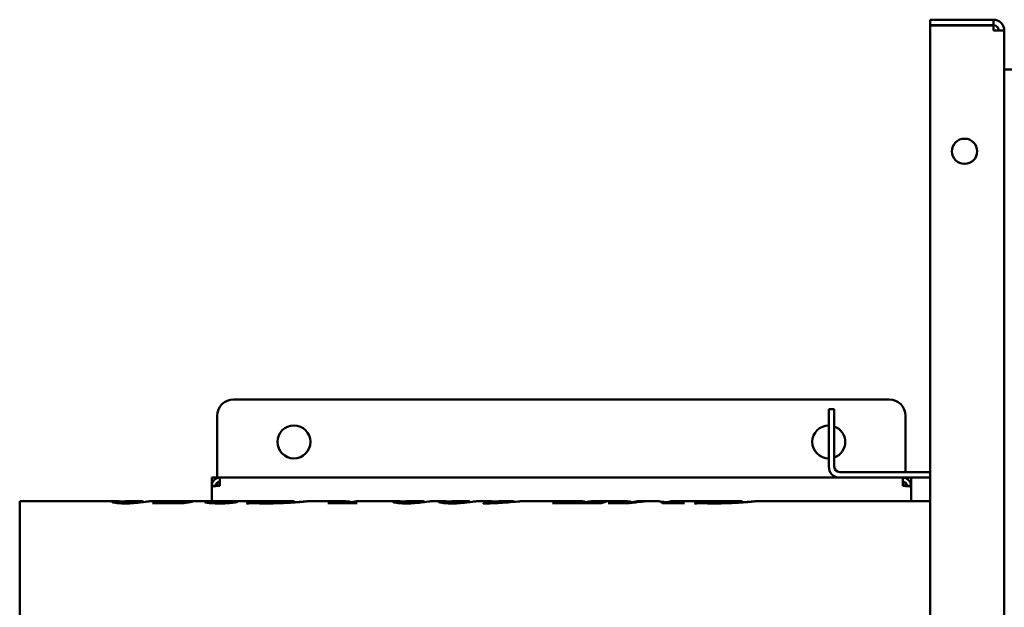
# Model space of a CAD drawing. Header units: millimetres. Extents: x 966 to 1659, y 676 to 1180.
# Tile 2 of 3: x 966 to 1325, y 966 to 1180. Entities that reach past the tile are written whole.
import ezdxf

# ---------------------------------------------------------------- set-up
doc = ezdxf.new("R2010")
doc.units = ezdxf.units.MM
doc.header["$LTSCALE"] = 6.25
doc.layers.add('Widoczne (ISO)', color=7, linetype='Continuous', lineweight=50)

msp = doc.modelspace()

# ---------------------------------------------------------------- linework, layer by layer
at = {"layer": 'Widoczne (ISO)'}
for p, q in [((1321.25, 1180.13), (1298.25, 1180.13)), ((1298.25, 1178.13), (1298.25, 1180.13)), ((1298.25, 1178.13), (1321.25, 1178.13)), ((1321.25, 1178.03), (1298.25, 1178.03)), ((1298.25, 678.23), (1298.25, 1178.03)), ((1321.25, 1178.13), (1321.25, 1180.13)), ((1321.25, 1176.13), (1321.25, 1178.03)), ((1321.25, 1176.13), (1325.25, 1176.13)), ((1325.25, 1176.13), (1325.25, 680.13)), ((1605.25, 1161.93), (1325.25, 1161.93)), ((1283.25, 1041.63), (1044.25, 1041.63)), ((1261.25, 1038.13), (1261.25, 1017.13)), ((1261.25, 1038.13), (1263.25, 1038.13)), ((1263.25, 1038.13), (1263.25, 1017.13)), ((1038.25, 1035.63), (1038.25, 1014.63)), ((1289.25, 1015.13), (1289.25, 1035.63)), ((1036.25, 1013.13), (1038.25, 1013.13)), ((1036.25, 1010.13), (1036.25, 1013.13)), ((1038.25, 1014.63), (1038.25, 1013.13)), ((1038.25, 1013.13), (1039.25, 1013.13)), ((1038.25, 1012.95), (1038.25, 1013.13)), ((1039.25, 1013.13), (1265.25, 1013.13)), ((1039.25, 1010.13), (1039.25, 1013.13)), ((1298.25, 1015.13), (1265.25, 1015.13)), ((1298.25, 1013.13), (1265.25, 1013.13)), ((1288.25, 1013.13), (1288.25, 1010.13)), ((1289.25, 1013.13), (1289.25, 1012.95)), ((1291.25, 1013.13), (1291.25, 1010.13)), ((1036.25, 1010.13), (1036.25, 1009.77)), ((1036.25, 1010.13), (1037.75, 1010.13)), ((1036.25, 1004.52), (1036.25, 1009.77)), ((1037.75, 1010.01), (1037.75, 1010.13)), ((1038.25, 1010.05), (1038.25, 1011.24)), ((1289.25, 1011.24), (1289.25, 1010.05)), ((1289.75, 1010.13), (1289.75, 1010.01)), ((1291.25, 1010.13), (1289.75, 1010.13)), ((1291.25, 1009.77), (1291.25, 1010.13)), ((1291.25, 1009.77), (1291.25, 1004.52)), ((966.25, 791.73), (966.25, 1004.52)), ((966.25, 1004.52), (1001.02, 1004.52)), ((1003.15, 1004.02), (1003.15, 1003.74)), ((1005.61, 1004.52), (1009.96, 1004.52)), ((1011.41, 1004.3), (1011.41, 1004.22)), ((1014.38, 1004.52), (1021.87, 1004.52)), ((1014.72, 1003.85), (1014.72, 1003.76)), ((1026.26, 1003.76), (1014.72, 1003.76)), ((1018.35, 1004.16), (1018.35, 1003.76)), ((1018.35, 1004.16), (1023.65, 1004.16)), ((1023.6, 1004.52), (1038.56, 1004.52)), ((1028.62, 1004.3), (1029.23, 1004.3)), ((1028.62, 1004.3), (1028.62, 1004.22)), ((1037.96, 1004.31), (1037.96, 1003.72)), ((1041.15, 1004.52), (1051.77, 1004.52)), ((1045.08, 1004.26), (1045.08, 1004.12)), ((1049.52, 1003.7), (1048.93, 1003.7)), ((1059.08, 1004.51), (1049.61, 1004.51)), ((1049.77, 1004.52), (1049.77, 1004.51)), ((1050.44, 1004.35), (1050.44, 1003.78)), ((1050.44, 1004.35), (1051.01, 1004.35)), ((1051.01, 1004.35), (1051.01, 1003.79)), ((1056.96, 1004.52), (1056.96, 1004.51)), ((1057.02, 1004.52), (1066.16, 1004.52)), ((1066.27, 1004.51), (1066.27, 1004.07)), ((1071.45, 1004.52), (1084.88, 1004.52)), ((1089.12, 1003.76), (1078.55, 1003.76)), ((1078.73, 1003.83), (1078.73, 1003.76)), ((1086.78, 1004.29), (1086.78, 1003.76)), ((1086.78, 1004.12), (1087.13, 1004.12)), ((1086.9, 1003.99), (1086.9, 1003.76)), ((1089.77, 1004.52), (1103.49, 1004.52)), ((1105.62, 1004.02), (1105.62, 1003.74)), ((1108.07, 1004.52), (1112.43, 1004.52)), ((1113.88, 1004.3), (1113.88, 1004.22)), ((1116.85, 1004.52), (1120.12, 1004.52)), ((1122.24, 1004.02), (1122.24, 1003.74)), ((1124.7, 1004.52), (1129.05, 1004.52)), ((1130.51, 1004.3), (1130.51, 1004.22)), ((1133.47, 1004.52), (1136.83, 1004.52)), ((1135.25, 1003.76), (1135.25, 1003.68)), ((1140.92, 1004.52), (1140.92, 1004.42)), ((1140.93, 1004.52), (1145.3, 1004.52)), ((1143.72, 1004.44), (1143.72, 1004.06)), ((1144.26, 1004.48), (1144.26, 1004.1)), ((1146.56, 1004.34), (1146.56, 1004.29)), ((1149.92, 1004.52), (1170.53, 1004.52)), ((1178.25, 1003.76), (1160.56, 1003.76)), ((1162.23, 1004.31), (1162.23, 1003.76)), ((1162.23, 1004.31), (1162.81, 1004.31)), ((1162.77, 1004.25), (1162.77, 1003.76)), ((1167.28, 1003.92), (1167.28, 1003.76)), ((1172.17, 1003.92), (1172.17, 1003.76)), ((1172.42, 1004.28), (1172.42, 1004.01)), ((1172.42, 1004.12), (1172.77, 1004.12)), ((1175.42, 1004.52), (1187.34, 1004.52)), ((1179.36, 1004.31), (1179.99, 1004.31)), ((1179.36, 1004.31), (1179.36, 1004.15)), ((1188.53, 1003.76), (1180.82, 1003.76)), ((1181.02, 1003.83), (1181.02, 1003.76)), ((1189.25, 1004.27), (1189.25, 1003.88)), ((1189.25, 1004.12), (1189.62, 1004.12)), ((1189.62, 1004.15), (1189.62, 1003.94)), ((1192.2, 1004.52), (1195.79, 1004.52)), ((1197.3, 1004.52), (1199.19, 1004.52)), ((1208.43, 1003.76), (1200.57, 1003.76)), ((1202.17, 1004.12), (1202.84, 1004.12)), ((1202.17, 1004.12), (1202.17, 1003.76)), ((1202.84, 1004.12), (1202.84, 1003.76)), ((1203.84, 1004.52), (1207.51, 1004.52)), ((1204.85, 1004.12), (1204.85, 1003.76)), ((1205.59, 1003.96), (1205.59, 1003.76)), ((1208.77, 1004.52), (1215.15, 1004.52)), ((1212.9, 1003.7), (1212.31, 1003.7)), ((1222.46, 1004.51), (1212.99, 1004.51)), ((1213.15, 1004.52), (1213.15, 1004.51)), ((1213.82, 1004.35), (1213.82, 1003.78)), ((1213.82, 1004.35), (1214.39, 1004.35)), ((1214.39, 1004.35), (1214.39, 1003.79)), ((1220.34, 1004.52), (1220.34, 1004.51)), ((1220.41, 1004.52), (1229.54, 1004.52)), ((1229.65, 1004.51), (1229.65, 1004.07)), ((1234.83, 1004.52), (1298.25, 1004.52))]:
    msp.add_line(p, q, dxfattribs=at)
for centre, radius in [((1310.75, 1132.13), 4.6), ((1066.25, 1026.13), 6)]:
    msp.add_circle(centre, radius, dxfattribs=at)
for centre, radius, start, end in [((1321.25, 1176.13), 4, 0, 90), ((1321.25, 1176.13), 2, 0, 90), ((1044.25, 1035.63), 6, 90, 180), ((1283.25, 1035.63), 6, 0, 90), ((1261.25, 1026.13), 6, 90, 270), ((1261.25, 1026.13), 6, 289.4712, 70.5288), ((1265.25, 1017.13), 4, 180, 270), ((1265.25, 1017.13), 2, 180, 270)]:
    msp.add_arc(centre, radius, start, end, dxfattribs=at)
for centre, major_axis, ratio, start_param, end_param in [((1021.87, 898.13), (0, 106.4), 0.595199, 6.269475, 6.396291), ((1023.61, 898.13), (0, -106.4), 0.594949, 3.141584, 3.224652), ((1032.73, 898.13), (0, -106.4), 0.507692, 3.20653, 3.261674), ((1027.96, 898.13), (241.17, 0), 0.441176, 1.497198, 1.499738), ((1051.76, 898.13), (0, 106.4), 0.21374, 0.058172, 0.124852), ((1050.05, 898.13), (0, 106.4), 0.272727, 0.009657, 0.015232), ((1059.52, 898.13), (0, -106.4), 0.272727, 3.15125, 3.156825), ((1082.41, 898.13), (0, 106.4), 0.30303, 0.114472, 0.120086), ((1084.88, 898.13), (0, 106.4), 0.2879, 6.244688, 6.366252), ((1089.77, 898.13), (0, -106.4), 0.285896, 3.141591, 3.224659), ((1092.98, 898.13), (0, -106.4), 0.30303, 3.256065, 3.261678), ((1164.15, 898.13), (0, 106.4), 0.281818, 0.064095, 0.120086), ((1170.53, 898.13), (0, 106.4), 0.286334, 6.233866, 6.389839), ((1175.42, 898.13), (0, -106.4), 0.286645, 3.141591, 3.248247), ((1181.99, 898.13), (0, -106.4), 0.293939, 3.205688, 3.261678), ((1185.07, 898.13), (0, 106.4), 0.333333, 0.114472, 0.120085), ((1187.34, 898.13), (0, 106.4), 0.284439, 6.23319, 6.365743), ((1197.31, 898.13), (0, -106.4), 0.688466, 3.141579, 3.261666), ((1195.8, 898.13), (0, 106.4), 0.689042, 6.272872, 6.367426), ((1192.2, 898.13), (0, -106.4), 0.287154, 3.141591, 3.225846), ((1199.19, 898.13), (0, 106.4), 0.108205, 6.163098, 6.283185), ((1195.8, 898.13), (0, 106.4), 0.689042, 6.196093, 6.228175), ((1203.84, 898.13), (0, -106.4), 0.108422, 3.053947, 3.228671), ((1207.52, 898.13), (0, 106.4), 0.286241, 6.262769, 6.37083), ((1208.77, 898.13), (0, -106.4), 0.290608, 3.141591, 3.24468), ((1212.68, 898.13), (0, -106.4), 0.333333, 3.256065, 3.261678), ((1215.14, 898.13), (0, 106.4), 0.21374, 0.058172, 0.124852), ((1213.43, 898.13), (0, 106.4), 0.272727, 0.009657, 0.015232), ((1222.91, 898.13), (0, -106.4), 0.272727, 3.15125, 3.156825)]:
    msp.add_ellipse(centre, major_axis=major_axis, ratio=ratio, start_param=start_param, end_param=end_param, dxfattribs=at)
for points, knots in [([(1037.75, 1012.72), (1037.3, 1012.46), (1036.53, 1011.69), (1036.25, 1010.65), (1036.25, 1010.13)], [0.3333435, 0.3333435, 0.3333435, 0.3333435, 0.6666667, 1, 1, 1, 1]), ([(1291.25, 1010.13), (1291.25, 1010.65), (1290.97, 1011.69), (1290.2, 1012.46), (1289.75, 1012.72)], [-1, -1, -1, -1, -0.6666667, -0.3333434, -0.3333434, -0.3333434, -0.3333434]), ([(1039.25, 1010.13), (1038.22, 1010.05), (1037.22, 1009.97), (1036.68, 1009.89), (1036.4, 1009.85), (1036.25, 1009.81), (1036.25, 1009.77)], [0, 0, 0, 0, 0.653377, 0.653377, 0.653377, 1, 1, 1, 1]), ([(1037.75, 1010.13), (1037.75, 1010.32), (1037.79, 1010.51), (1037.94, 1010.88), (1038.05, 1011.05), (1038.26, 1011.25), (1038.33, 1011.32), (1038.54, 1011.45), (1038.67, 1011.52), (1038.96, 1011.6), (1039.1, 1011.63), (1039.25, 1011.63)], [-0.2388212, -0.2388212, -0.2388212, -0.2388212, -0.1793991, -0.1793991, -0.1194106, -0.1194106, -0.0894725, -0.0894725, -0.0446954, -0.0446954, 0, 0, 0, 0]), ([(1288.25, 1011.63), (1288.4, 1011.63), (1288.54, 1011.6), (1288.83, 1011.52), (1288.96, 1011.45), (1289.17, 1011.32), (1289.24, 1011.25), (1289.45, 1011.05), (1289.56, 1010.88), (1289.71, 1010.51), (1289.75, 1010.32), (1289.75, 1010.13)], [0, 0, 0, 0, 0.0446951, 0.0446951, 0.0894726, 0.0894726, 0.1194106, 0.1194106, 0.1793979, 0.1793979, 0.2388212, 0.2388212, 0.2388212, 0.2388212]), ([(1289.75, 1010.01), (1290.19, 1009.97), (1290.56, 1009.93), (1291.1, 1009.85), (1291.25, 1009.81), (1291.25, 1009.77)], [0.3333434, 0.3333434, 0.3333434, 0.3333434, 0.6533768, 0.6533768, 1, 1, 1, 1]), ([(1003.91, 1004.36), (1003.76, 1004.37), (1003.62, 1004.38), (1003.08, 1004.43), (1002.52, 1004.47), (1001.29, 1004.53), (1000.79, 1004.54), (1000.11, 1004.47), (999.93, 1004.41), (999.93, 1004.31)], [-1.45853, -1.45853, -1.45853, -1.45853, -1.330967, -1.330967, -0.954486, -0.954486, -0.466794, -0.466794, 0, 0, 0, 0]), ([(1004.73, 1003.7), (1004.32, 1003.7), (1003.92, 1003.71), (1003.16, 1003.73), (1002.81, 1003.75), (1001.99, 1003.81), (1001.55, 1003.86), (1000.73, 1003.98), (1000.5, 1004.05), (1000.08, 1004.17), (999.93, 1004.25), (999.93, 1004.31)], [0, 0, 0, 0, 0.122455, 0.122455, 0.236094, 0.236094, 0.41329, 0.41329, 0.654606, 0.654606, 1.119411, 1.119411, 1.119411, 1.119411]), ([(1004.04, 1004.39), (1003.82, 1004.35), (1003.61, 1004.3), (1003.28, 1004.18), (1003.15, 1004.1), (1003.15, 1004.02)], [-0.4936583, -0.4936583, -0.4936583, -0.4936583, -0.2450018, -0.2450018, 0, 0, 0, 0]), ([(1003.15, 1004.02), (1003.15, 1004), (1003.16, 1003.99), (1003.23, 1003.95), (1003.27, 1003.94), (1003.45, 1003.9), (1003.59, 1003.88), (1003.84, 1003.86), (1003.98, 1003.85), (1004.29, 1003.84), (1004.45, 1003.83), (1004.62, 1003.83)], [-0.2174016, -0.2174016, -0.2174016, -0.2174016, -0.1818968, -0.1818968, -0.1501996, -0.1501996, -0.1001195, -0.1001195, -0.0501978, -0.0501978, 0, 0, 0, 0]), ([(1004.62, 1003.83), (1004.82, 1003.83), (1005.02, 1003.84), (1005.44, 1003.85), (1005.6, 1003.86), (1005.95, 1003.9), (1006.18, 1003.93), (1006.64, 1004), (1007.04, 1004.11), (1007.28, 1004.17)], [-0.3493936, -0.3493936, -0.3493936, -0.3493936, -0.3253239, -0.3253239, -0.2954074, -0.2954074, -0.2256344, -0.2256344, 0, 0, 0, 0]), ([(1013.32, 1004.45), (1012.65, 1004.38), (1011.77, 1004.26), (1009.99, 1004.04), (1008.92, 1003.9), (1007.3, 1003.78), (1006.77, 1003.75), (1005.77, 1003.71), (1005.25, 1003.7), (1004.73, 1003.7)], [0, 0, 0, 0, 0.598207, 0.598207, 0.910359, 0.910359, 1.029936, 1.029936, 1.148339, 1.148339, 1.148339, 1.148339]), ([(1007.28, 1004.17), (1007.74, 1004.28), (1008.18, 1004.36), (1009.02, 1004.48), (1009.42, 1004.52), (1009.81, 1004.52)], [-0.8636638, -0.8636638, -0.8636638, -0.8636638, -0.4319972, -0.4319972, 0, 0, 0, 0]), ([(1011.11, 1004.44), (1011.03, 1004.45), (1010.86, 1004.48), (1010.38, 1004.52), (1010.1, 1004.53), (1009.81, 1004.52)], [0, 0, 0, 0, 0.1216869, 0.1216869, 0.2616605, 0.2616605, 0.2616605, 0.2616605]), ([(1011.11, 1004.44), (1011.2, 1004.42), (1011.28, 1004.4), (1011.34, 1004.37), (1011.38, 1004.35), (1011.41, 1004.33), (1011.41, 1004.3)], [0, 0, 0, 0, 0.1417974, 0.1417974, 0.1417974, 0.2650728, 0.2650728, 0.2650728, 0.2650728]), ([(1014.38, 1004.52), (1014.27, 1004.52), (1014.12, 1004.52), (1013.77, 1004.49), (1013.56, 1004.47), (1013.32, 1004.45)], [0.3503417, 0.3503417, 0.3503417, 0.3503417, 0.554975, 0.554975, 0.7668375, 0.7668375, 0.7668375, 0.7668375]), ([(1023.65, 1004.16), (1024.55, 1004.16), (1025.49, 1004.16), (1026.56, 1004.18), (1027.01, 1004.2), (1027.94, 1004.25), (1028.3, 1004.27), (1028.62, 1004.3)], [0, 0, 0, 0, 0.2689699, 0.2689699, 0.384431, 0.384431, 0.4770332, 0.4770332, 0.4770332, 0.4770332]), ([(1033.7, 1004.19), (1033.7, 1004.26), (1033.87, 1004.32), (1034.46, 1004.41), (1034.82, 1004.44), (1035.93, 1004.49), (1036.76, 1004.51), (1037.53, 1004.52)], [0, 0, 0, 0, 0.2726954, 0.2726954, 0.5193317, 0.5193317, 0.8574221, 0.8574221, 0.8574221, 0.8574221]), ([(1039.11, 1003.7), (1038.62, 1003.7), (1038.13, 1003.71), (1037.22, 1003.74), (1036.8, 1003.75), (1035.7, 1003.82), (1035.15, 1003.88), (1034.42, 1003.97), (1034.15, 1004.02), (1033.79, 1004.11), (1033.7, 1004.15), (1033.7, 1004.19)], [0, 0, 0, 0, 0.1467611, 0.1467611, 0.2816254, 0.2816254, 0.5203224, 0.5203224, 0.7201938, 0.7201938, 0.9161505, 0.9161505, 0.9161505, 0.9161505]), ([(1037.96, 1004.31), (1037.96, 1004.38), (1038.18, 1004.43), (1038.76, 1004.48), (1039.23, 1004.53), (1041.15, 1004.53)], [-3.177397, -3.177397, -3.177397, -3.177397, -1.158739, -1.158739, -0.128189, -0.128189, -0.128189, -0.128189]), ([(1037.96, 1004.31), (1037.96, 1004.29), (1038.02, 1004.26), (1038.31, 1004.2), (1038.52, 1004.17), (1039, 1004.12), (1039.32, 1004.1), (1039.99, 1004.07), (1040.22, 1004.06), (1040.7, 1004.05), (1040.96, 1004.05), (1041.21, 1004.05)], [0, 0, 0, 0, 0.130113, 0.130113, 0.2528038, 0.2528038, 0.3430466, 0.3430466, 0.3865877, 0.3865877, 0.4326073, 0.4326073, 0.4326073, 0.4326073]), ([(1043.5, 1003.9), (1042.93, 1003.85), (1042.29, 1003.8), (1041.57, 1003.76), (1040.79, 1003.72), (1039.96, 1003.7), (1039.11, 1003.7)], [0, 0, 0, 0, 0.2330256, 0.2330256, 0.2330256, 0.4885047, 0.4885047, 0.4885047, 0.4885047]), ([(1041.21, 1004.05), (1041.72, 1004.05), (1042.22, 1004.06), (1042.69, 1004.08), (1043.17, 1004.1), (1043.59, 1004.12), (1043.98, 1004.15), (1044.4, 1004.19), (1044.77, 1004.22), (1045.08, 1004.26)], [0, 0, 0, 0, 0.1529737, 0.1529737, 0.1529737, 0.3092615, 0.3092615, 0.3092615, 0.4830663, 0.4830663, 0.4830663, 0.4830663]), ([(1045.69, 1004.24), (1045.45, 1004.19), (1045.16, 1004.13), (1044.45, 1004.02), (1044.02, 1003.96), (1043.5, 1003.9)], [0, 0, 0, 0, 0.2149068, 0.2149068, 0.4296617, 0.4296617, 0.4296617, 0.4296617]), ([(1050.87, 1003.79), (1050.7, 1003.79), (1050.53, 1003.79), (1050.37, 1003.78), (1050.21, 1003.77), (1050.07, 1003.76), (1049.94, 1003.75), (1049.78, 1003.73), (1049.64, 1003.72), (1049.52, 1003.7)], [0, 0, 0, 0, 0.0513415, 0.0513415, 0.0513415, 0.1027765, 0.1027765, 0.1027765, 0.1626143, 0.1626143, 0.1626143, 0.1626143]), ([(1049.77, 1004.52), (1050.09, 1004.52), (1050.44, 1004.52), (1050.93, 1004.52), (1051.16, 1004.52), (1051.58, 1004.52), (1051.72, 1004.53), (1051.84, 1004.52)], [0, 0, 0, 0, 0.0974434, 0.0974434, 0.1540704, 0.1540704, 0.2016094, 0.2016094, 0.2016094, 0.2016094]), ([(1052.2, 1003.77), (1051.98, 1003.77), (1051.74, 1003.78), (1051.27, 1003.79), (1051.03, 1003.79), (1050.87, 1003.79)], [0, 0, 0, 0, 0.0676716, 0.0676716, 0.141805, 0.141805, 0.141805, 0.141805]), ([(1051.01, 1004.35), (1051.04, 1004.3), (1051.12, 1004.25), (1051.42, 1004.15), (1051.62, 1004.1), (1052.25, 1004), (1052.61, 1003.97), (1053.36, 1003.91), (1053.8, 1003.89), (1054.81, 1003.85), (1055.38, 1003.85), (1055.94, 1003.85)], [0, 0, 0, 0, 0.216787, 0.216787, 0.392745, 0.392745, 0.581149, 0.581149, 0.794941, 0.794941, 1.037067, 1.037067, 1.037067, 1.037067]), ([(1051.84, 1004.52), (1051.92, 1004.52), (1052.02, 1004.52), (1052.18, 1004.52), (1052.24, 1004.52), (1052.3, 1004.51)], [0, 0, 0, 0, 0.05282077, 0.05282077, 0.08807507, 0.08807507, 0.08807507, 0.08807507]), ([(1054.3, 1003.71), (1054, 1003.71), (1053.58, 1003.73), (1052.88, 1003.74), (1052.53, 1003.76), (1052.2, 1003.77)], [0, 0, 0, 0, 0.0903792, 0.0903792, 0.1734657, 0.1734657, 0.1734657, 0.1734657]), ([(1056.08, 1003.7), (1055.77, 1003.7), (1055.46, 1003.7), (1055.16, 1003.7), (1054.87, 1003.7), (1054.58, 1003.7), (1054.3, 1003.71)], [0, 0, 0, 0, 0.0920423, 0.0920423, 0.0920423, 0.1780425, 0.1780425, 0.1780425, 0.1780425]), ([(1066.27, 1004.51), (1066.27, 1004.52), (1066.22, 1004.53), (1065.99, 1004.52), (1065.79, 1004.51), (1064.88, 1004.43), (1063.81, 1004.3), (1061.46, 1004.08), (1060.38, 1004), (1058.91, 1003.92), (1058.26, 1003.89), (1057.05, 1003.86), (1056.49, 1003.85), (1055.94, 1003.85)], [-1.218881, -1.218881, -1.218881, -1.218881, -1.106932, -1.106932, -0.980241, -0.980241, -0.668946, -0.668946, -0.376683, -0.376683, -0.167707, -0.167707, 0, 0, 0, 0]), ([(1065.91, 1004.04), (1064.48, 1003.94), (1062.93, 1003.85), (1059.56, 1003.73), (1057.84, 1003.7), (1056.08, 1003.7)], [0, 0, 0, 0, 0.530398, 0.530398, 1.05781, 1.05781, 1.05781, 1.05781]), ([(1059.24, 1004.52), (1058.72, 1004.52), (1058.23, 1004.52), (1057.68, 1004.52), (1057.52, 1004.52), (1057.23, 1004.52), (1057.13, 1004.52), (1057.03, 1004.52), (1057, 1004.52), (1056.97, 1004.52), (1056.96, 1004.52), (1056.96, 1004.52)], [-0.3195701, -0.3195701, -0.3195701, -0.3195701, -0.171578, -0.171578, -0.1044236, -0.1044236, -0.0516188, -0.0516188, -0.0262457, -0.0262457, 0, 0, 0, 0]), ([(1071.45, 1004.52), (1071.43, 1004.52), (1071.31, 1004.51), (1070.81, 1004.46), (1070.44, 1004.42), (1069.47, 1004.32), (1068.89, 1004.27), (1067.53, 1004.16), (1066.74, 1004.1), (1065.91, 1004.04)], [0.015874, 0.015874, 0.015874, 0.015874, 0.318613, 0.318613, 0.617835, 0.617835, 0.910685, 0.910685, 1.221061, 1.221061, 1.221061, 1.221061]), ([(1066.27, 1004.15), (1066.5, 1004.16), (1066.73, 1004.17), (1067.89, 1004.23), (1068.69, 1004.28), (1069.78, 1004.36), (1070.3, 1004.41), (1070.71, 1004.45)], [0.4801293, 0.4801293, 0.4801293, 0.4801293, 0.556379, 0.556379, 0.8826213, 0.8826213, 1.0904444, 1.0904444, 1.0904444, 1.0904444]), ([(1078.73, 1003.83), (1079.12, 1003.83), (1079.53, 1003.83), (1080.22, 1003.85), (1080.52, 1003.87), (1081.01, 1003.9), (1081.22, 1003.92), (1081.82, 1004.02), (1082.12, 1004.09), (1082.34, 1004.16)], [0, 0, 0, 0, 0.117995, 0.117995, 0.2139659, 0.2139659, 0.2942087, 0.2942087, 0.4400368, 0.4400368, 0.4400368, 0.4400368]), ([(1086.06, 1004.45), (1086.22, 1004.43), (1086.38, 1004.4), (1086.64, 1004.34), (1086.78, 1004.31), (1086.78, 1004.29)], [0, 0, 0, 0, 0.168624, 0.168624, 0.3199779, 0.3199779, 0.3199779, 0.3199779]), ([(1087.25, 1004.16), (1087.16, 1004.13), (1087.08, 1004.11), (1086.96, 1004.05), (1086.9, 1004.02), (1086.9, 1003.99)], [0, 0, 0, 0, 0.0920412, 0.0920412, 0.1822116, 0.1822116, 0.1822116, 0.1822116]), ([(1086.9, 1003.99), (1086.9, 1003.98), (1086.91, 1003.97), (1086.95, 1003.95), (1086.97, 1003.94), (1087.08, 1003.92), (1087.17, 1003.9), (1087.42, 1003.88), (1087.56, 1003.87), (1088.14, 1003.84), (1088.68, 1003.83), (1089.29, 1003.83)], [0, 0, 0, 0, 0.0291547, 0.0291547, 0.0566255, 0.0566255, 0.1061472, 0.1061472, 0.1609158, 0.1609158, 0.271575, 0.271575, 0.271575, 0.271575]), ([(1106.37, 1004.36), (1106.23, 1004.37), (1106.09, 1004.38), (1105.55, 1004.43), (1104.99, 1004.47), (1103.75, 1004.53), (1103.25, 1004.54), (1102.58, 1004.47), (1102.4, 1004.41), (1102.4, 1004.31)], [-1.45853, -1.45853, -1.45853, -1.45853, -1.330967, -1.330967, -0.954486, -0.954486, -0.466794, -0.466794, 0, 0, 0, 0]), ([(1107.2, 1003.7), (1106.79, 1003.7), (1106.38, 1003.71), (1105.62, 1003.73), (1105.28, 1003.75), (1104.46, 1003.81), (1104.02, 1003.86), (1103.2, 1003.98), (1102.97, 1004.05), (1102.55, 1004.17), (1102.4, 1004.25), (1102.4, 1004.31)], [0, 0, 0, 0, 0.122455, 0.122455, 0.236094, 0.236094, 0.41329, 0.41329, 0.654606, 0.654606, 1.119411, 1.119411, 1.119411, 1.119411]), ([(1106.51, 1004.39), (1106.29, 1004.35), (1106.07, 1004.3), (1105.75, 1004.18), (1105.62, 1004.1), (1105.62, 1004.02)], [-0.4936583, -0.4936583, -0.4936583, -0.4936583, -0.2450018, -0.2450018, 0, 0, 0, 0]), ([(1105.62, 1004.02), (1105.62, 1004), (1105.63, 1003.99), (1105.69, 1003.95), (1105.74, 1003.94), (1105.92, 1003.9), (1106.05, 1003.88), (1106.31, 1003.86), (1106.45, 1003.85), (1106.76, 1003.84), (1106.92, 1003.83), (1107.09, 1003.83)], [-0.2174016, -0.2174016, -0.2174016, -0.2174016, -0.1818968, -0.1818968, -0.1501996, -0.1501996, -0.1001195, -0.1001195, -0.0501978, -0.0501978, 0, 0, 0, 0]), ([(1107.09, 1003.83), (1107.29, 1003.83), (1107.49, 1003.84), (1107.91, 1003.85), (1108.07, 1003.86), (1108.42, 1003.9), (1108.65, 1003.93), (1109.11, 1004), (1109.51, 1004.11), (1109.75, 1004.17)], [-0.3493936, -0.3493936, -0.3493936, -0.3493936, -0.3253239, -0.3253239, -0.2954074, -0.2954074, -0.2256344, -0.2256344, 0, 0, 0, 0]), ([(1115.79, 1004.45), (1115.12, 1004.38), (1114.24, 1004.26), (1112.46, 1004.04), (1111.39, 1003.9), (1109.77, 1003.78), (1109.24, 1003.75), (1108.24, 1003.71), (1107.72, 1003.7), (1107.2, 1003.7)], [0, 0, 0, 0, 0.598207, 0.598207, 0.910359, 0.910359, 1.029936, 1.029936, 1.148339, 1.148339, 1.148339, 1.148339]), ([(1109.75, 1004.17), (1110.21, 1004.28), (1110.65, 1004.36), (1111.49, 1004.48), (1111.89, 1004.52), (1112.28, 1004.52)], [-0.8636638, -0.8636638, -0.8636638, -0.8636638, -0.4319972, -0.4319972, 0, 0, 0, 0]), ([(1113.58, 1004.44), (1113.5, 1004.45), (1113.33, 1004.48), (1112.85, 1004.52), (1112.57, 1004.53), (1112.28, 1004.52)], [0, 0, 0, 0, 0.1216869, 0.1216869, 0.2616605, 0.2616605, 0.2616605, 0.2616605]), ([(1113.58, 1004.44), (1113.67, 1004.42), (1113.75, 1004.4), (1113.81, 1004.37), (1113.85, 1004.35), (1113.88, 1004.33), (1113.88, 1004.3)], [0, 0, 0, 0, 0.1417974, 0.1417974, 0.1417974, 0.2650728, 0.2650728, 0.2650728, 0.2650728]), ([(1116.85, 1004.52), (1116.74, 1004.52), (1116.59, 1004.52), (1116.24, 1004.49), (1116.03, 1004.47), (1115.79, 1004.45)], [0.3503417, 0.3503417, 0.3503417, 0.3503417, 0.554975, 0.554975, 0.7668375, 0.7668375, 0.7668375, 0.7668375]), ([(1123, 1004.36), (1122.85, 1004.37), (1122.71, 1004.38), (1122.17, 1004.43), (1121.62, 1004.47), (1120.38, 1004.53), (1119.88, 1004.54), (1119.21, 1004.47), (1119.02, 1004.41), (1119.02, 1004.31)], [-1.45853, -1.45853, -1.45853, -1.45853, -1.330967, -1.330967, -0.954486, -0.954486, -0.466794, -0.466794, 0, 0, 0, 0]), ([(1123.82, 1003.7), (1123.41, 1003.7), (1123.01, 1003.71), (1122.25, 1003.73), (1121.91, 1003.75), (1121.08, 1003.81), (1120.64, 1003.86), (1119.82, 1003.98), (1119.59, 1004.05), (1119.18, 1004.17), (1119.02, 1004.25), (1119.02, 1004.31)], [0, 0, 0, 0, 0.122455, 0.122455, 0.236094, 0.236094, 0.41329, 0.41329, 0.654606, 0.654606, 1.119411, 1.119411, 1.119411, 1.119411]), ([(1123.14, 1004.39), (1122.91, 1004.35), (1122.7, 1004.3), (1122.38, 1004.18), (1122.24, 1004.1), (1122.24, 1004.02)], [-0.4936583, -0.4936583, -0.4936583, -0.4936583, -0.2450018, -0.2450018, 0, 0, 0, 0]), ([(1122.24, 1004.02), (1122.24, 1004), (1122.26, 1003.99), (1122.32, 1003.95), (1122.37, 1003.94), (1122.54, 1003.9), (1122.68, 1003.88), (1122.93, 1003.86), (1123.07, 1003.85), (1123.38, 1003.84), (1123.55, 1003.83), (1123.71, 1003.83)], [-0.2174016, -0.2174016, -0.2174016, -0.2174016, -0.1818968, -0.1818968, -0.1501996, -0.1501996, -0.1001195, -0.1001195, -0.0501978, -0.0501978, 0, 0, 0, 0]), ([(1123.71, 1003.83), (1123.91, 1003.83), (1124.11, 1003.84), (1124.54, 1003.85), (1124.69, 1003.86), (1125.05, 1003.9), (1125.27, 1003.93), (1125.74, 1004), (1126.13, 1004.11), (1126.37, 1004.17)], [-0.3493936, -0.3493936, -0.3493936, -0.3493936, -0.3253239, -0.3253239, -0.2954074, -0.2954074, -0.2256344, -0.2256344, 0, 0, 0, 0]), ([(1132.41, 1004.45), (1131.75, 1004.38), (1130.87, 1004.26), (1129.09, 1004.04), (1128.01, 1003.9), (1126.4, 1003.78), (1125.87, 1003.75), (1124.86, 1003.71), (1124.35, 1003.7), (1123.82, 1003.7)], [0, 0, 0, 0, 0.598207, 0.598207, 0.910359, 0.910359, 1.029936, 1.029936, 1.148339, 1.148339, 1.148339, 1.148339]), ([(1126.37, 1004.17), (1126.83, 1004.28), (1127.27, 1004.36), (1128.11, 1004.48), (1128.52, 1004.52), (1128.91, 1004.52)], [-0.8636638, -0.8636638, -0.8636638, -0.8636638, -0.4319972, -0.4319972, 0, 0, 0, 0]), ([(1130.2, 1004.44), (1130.12, 1004.45), (1129.95, 1004.48), (1129.47, 1004.52), (1129.19, 1004.53), (1128.91, 1004.52)], [0, 0, 0, 0, 0.1216869, 0.1216869, 0.2616605, 0.2616605, 0.2616605, 0.2616605]), ([(1130.2, 1004.44), (1130.3, 1004.42), (1130.38, 1004.4), (1130.43, 1004.37), (1130.48, 1004.35), (1130.51, 1004.33), (1130.51, 1004.3)], [0, 0, 0, 0, 0.1417974, 0.1417974, 0.1417974, 0.2650728, 0.2650728, 0.2650728, 0.2650728]), ([(1133.47, 1004.52), (1133.36, 1004.52), (1133.22, 1004.52), (1132.86, 1004.49), (1132.65, 1004.47), (1132.41, 1004.45)], [0.3503417, 0.3503417, 0.3503417, 0.3503417, 0.554975, 0.554975, 0.7668375, 0.7668375, 0.7668375, 0.7668375]), ([(1135.25, 1003.76), (1136.06, 1003.79), (1136.83, 1003.82), (1137.55, 1003.87), (1138.31, 1003.91), (1139.01, 1003.97), (1139.64, 1004.03)], [0, 0, 0, 0, 0.250379, 0.250379, 0.250379, 0.5110701, 0.5110701, 0.5110701, 0.5110701]), ([(1139.84, 1003.81), (1139.14, 1003.78), (1138.42, 1003.75), (1137.69, 1003.73), (1136.89, 1003.7), (1136.07, 1003.69), (1135.25, 1003.68)], [0, 0, 0, 0, 0.2274888, 0.2274888, 0.2274888, 0.4740277, 0.4740277, 0.4740277, 0.4740277]), ([(1136.83, 1004.52), (1136.85, 1004.52), (1136.91, 1004.52), (1137.13, 1004.51), (1137.31, 1004.5), (1137.93, 1004.47), (1138.35, 1004.46), (1139, 1004.44), (1139.38, 1004.43), (1140.22, 1004.42), (1140.66, 1004.42), (1141.11, 1004.42)], [-0.5435383, -0.5435383, -0.5435383, -0.5435383, -0.4693123, -0.4693123, -0.3816575, -0.3816575, -0.2651049, -0.2651049, -0.1349545, -0.1349545, 0, 0, 0, 0]), ([(1139.64, 1004.03), (1140.53, 1004.11), (1141.3, 1004.19), (1142.64, 1004.33), (1143.22, 1004.39), (1143.72, 1004.44)], [0, 0, 0, 0, 0.3658892, 0.3658892, 0.7322175, 0.7322175, 0.7322175, 0.7322175]), ([(1139.84, 1003.81), (1142.19, 1003.93), (1144.02, 1004.08), (1146.6, 1004.29), (1147.68, 1004.39), (1148.98, 1004.49), (1149.52, 1004.52), (1149.89, 1004.52), (1149.9, 1004.52), (1149.92, 1004.52)], [-2.602995, -2.602995, -2.602995, -2.602995, -1.752219, -1.752219, -0.816333, -0.816333, -0.329683, -0.329683, -0.308678, -0.308678, -0.308678, -0.308678]), ([(1140.92, 1004.52), (1140.92, 1004.52), (1140.96, 1004.52), (1141.08, 1004.51), (1141.19, 1004.51), (1141.36, 1004.5), (1141.58, 1004.49)], [0, 0, 0, 0, 0.1126176, 0.1126176, 0.1126176, 0.2179879, 0.2179879, 0.2179879, 0.2179879]), ([(1143.72, 1004.44), (1143.3, 1004.43), (1142.87, 1004.43), (1142, 1004.42), (1141.55, 1004.42), (1141.11, 1004.42)], [0, 0, 0, 0, 0.1323444, 0.1323444, 0.2640786, 0.2640786, 0.2640786, 0.2640786]), ([(1141.58, 1004.49), (1141.73, 1004.49), (1141.92, 1004.48), (1142.23, 1004.48), (1142.35, 1004.48), (1142.58, 1004.48), (1142.7, 1004.47), (1142.82, 1004.47)], [-0.1447002, -0.1447002, -0.1447002, -0.1447002, -0.0723567, -0.0723567, -0.0364469, -0.0364469, 0, 0, 0, 0]), ([(1142.82, 1004.47), (1143.03, 1004.47), (1143.25, 1004.48), (1143.46, 1004.48), (1143.73, 1004.48), (1144, 1004.48), (1144.26, 1004.48)], [0, 0, 0, 0, 0.0629363, 0.0629363, 0.0629363, 0.1440807, 0.1440807, 0.1440807, 0.1440807]), ([(1146.07, 1004.49), (1145.84, 1004.51), (1145.57, 1004.53), (1144.96, 1004.52), (1144.63, 1004.51), (1144.26, 1004.48)], [0, 0, 0, 0, 0.3088042, 0.3088042, 0.6176156, 0.6176156, 0.6176156, 0.6176156]), ([(1146.07, 1004.49), (1146.21, 1004.47), (1146.32, 1004.45), (1146.5, 1004.4), (1146.56, 1004.37), (1146.56, 1004.34)], [-0.3394387, -0.3394387, -0.3394387, -0.3394387, -0.1690231, -0.1690231, 0, 0, 0, 0]), ([(1162.81, 1004.31), (1162.8, 1004.3), (1162.79, 1004.29), (1162.78, 1004.28), (1162.78, 1004.27), (1162.77, 1004.26), (1162.77, 1004.25)], [0, 0, 0, 0, 0.04394615, 0.04394615, 0.04394615, 0.08252515, 0.08252515, 0.08252515, 0.08252515]), ([(1162.77, 1004.25), (1162.77, 1004.22), (1162.82, 1004.18), (1163.08, 1004.12), (1163.26, 1004.09), (1163.82, 1004.02), (1164.17, 1004), (1164.8, 1003.97), (1165.22, 1003.95), (1166.18, 1003.93), (1166.74, 1003.92), (1167.28, 1003.92)], [0, 0, 0, 0, 0.13239, 0.13239, 0.2490935, 0.2490935, 0.4005363, 0.4005363, 0.6393932, 0.6393932, 0.9402096, 0.9402096, 0.9402096, 0.9402096]), ([(1172.03, 1004.4), (1172.12, 1004.38), (1172.21, 1004.36), (1172.36, 1004.32), (1172.42, 1004.3), (1172.42, 1004.28)], [0, 0, 0, 0, 0.1008583, 0.1008583, 0.2084242, 0.2084242, 0.2084242, 0.2084242]), ([(1172.17, 1003.92), (1172.93, 1003.92), (1173.68, 1003.93), (1175.06, 1003.97), (1175.67, 1004), (1176.61, 1004.05), (1177.2, 1004.09), (1178.45, 1004.21), (1178.94, 1004.26), (1179.36, 1004.31)], [0, 0, 0, 0, 0.2263745, 0.2263745, 0.4258541, 0.4258541, 0.5545315, 0.5545315, 0.6599802, 0.6599802, 0.6599802, 0.6599802]), ([(1181.02, 1003.83), (1181.35, 1003.83), (1181.69, 1003.83), (1182.31, 1003.84), (1182.59, 1003.85), (1183.24, 1003.89), (1183.47, 1003.91), (1183.85, 1003.95), (1184.05, 1003.98), (1184.47, 1004.06), (1184.68, 1004.12), (1184.84, 1004.16)], [0, 0, 0, 0, 0.1007567, 0.1007567, 0.1867511, 0.1867511, 0.316518, 0.316518, 0.5729024, 0.5729024, 0.9885577, 0.9885577, 0.9885577, 0.9885577]), ([(1188.85, 1004.39), (1188.95, 1004.38), (1189.04, 1004.36), (1189.19, 1004.32), (1189.25, 1004.29), (1189.25, 1004.27)], [0, 0, 0, 0, 0.1019039, 0.1019039, 0.2028941, 0.2028941, 0.2028941, 0.2028941]), ([(1205.59, 1003.96), (1205.88, 1003.93), (1206.2, 1003.89), (1206.74, 1003.86), (1206.96, 1003.85), (1207.72, 1003.83), (1208.21, 1003.83), (1208.62, 1003.83)], [0, 0, 0, 0, 0.1312613, 0.1312613, 0.2184396, 0.2184396, 0.3188545, 0.3188545, 0.3188545, 0.3188545]), ([(1214.25, 1003.79), (1214.08, 1003.79), (1213.91, 1003.79), (1213.75, 1003.78), (1213.6, 1003.77), (1213.45, 1003.76), (1213.32, 1003.75), (1213.16, 1003.73), (1213.02, 1003.72), (1212.9, 1003.7)], [0, 0, 0, 0, 0.0513415, 0.0513415, 0.0513415, 0.1027765, 0.1027765, 0.1027765, 0.1626143, 0.1626143, 0.1626143, 0.1626143]), ([(1213.15, 1004.52), (1213.48, 1004.52), (1213.82, 1004.52), (1214.31, 1004.52), (1214.54, 1004.52), (1214.96, 1004.52), (1215.11, 1004.53), (1215.22, 1004.52)], [0, 0, 0, 0, 0.0974434, 0.0974434, 0.1540704, 0.1540704, 0.2016093, 0.2016093, 0.2016093, 0.2016093]), ([(1215.58, 1003.77), (1215.36, 1003.77), (1215.12, 1003.78), (1214.66, 1003.79), (1214.41, 1003.79), (1214.25, 1003.79)], [0, 0, 0, 0, 0.0676716, 0.0676716, 0.141805, 0.141805, 0.141805, 0.141805]), ([(1214.39, 1004.35), (1214.42, 1004.3), (1214.5, 1004.25), (1214.81, 1004.15), (1215.01, 1004.1), (1215.63, 1004), (1215.99, 1003.97), (1216.74, 1003.91), (1217.18, 1003.89), (1218.19, 1003.85), (1218.76, 1003.85), (1219.32, 1003.85)], [0, 0, 0, 0, 0.216787, 0.216787, 0.392745, 0.392745, 0.581149, 0.581149, 0.794941, 0.794941, 1.037067, 1.037067, 1.037067, 1.037067]), ([(1215.22, 1004.52), (1215.3, 1004.52), (1215.4, 1004.52), (1215.56, 1004.52), (1215.62, 1004.52), (1215.68, 1004.51)], [0, 0, 0, 0, 0.05282077, 0.05282077, 0.08807507, 0.08807507, 0.08807507, 0.08807507]), ([(1217.68, 1003.71), (1217.38, 1003.71), (1216.96, 1003.73), (1216.27, 1003.74), (1215.91, 1003.76), (1215.58, 1003.77)], [0, 0, 0, 0, 0.0903792, 0.0903792, 0.1734657, 0.1734657, 0.1734657, 0.1734657]), ([(1219.46, 1003.7), (1219.15, 1003.7), (1218.85, 1003.7), (1218.54, 1003.7), (1218.25, 1003.7), (1217.97, 1003.7), (1217.68, 1003.71)], [0, 0, 0, 0, 0.0920423, 0.0920423, 0.0920423, 0.1780425, 0.1780425, 0.1780425, 0.1780425]), ([(1229.65, 1004.51), (1229.65, 1004.52), (1229.6, 1004.53), (1229.37, 1004.52), (1229.17, 1004.51), (1228.26, 1004.43), (1227.19, 1004.3), (1224.85, 1004.08), (1223.76, 1004), (1222.29, 1003.92), (1221.65, 1003.89), (1220.43, 1003.86), (1219.88, 1003.85), (1219.32, 1003.85)], [-1.218881, -1.218881, -1.218881, -1.218881, -1.106932, -1.106932, -0.980241, -0.980241, -0.668946, -0.668946, -0.376683, -0.376683, -0.167707, -0.167707, 0, 0, 0, 0]), ([(1229.29, 1004.04), (1227.86, 1003.94), (1226.31, 1003.85), (1222.95, 1003.73), (1221.22, 1003.7), (1219.46, 1003.7)], [0, 0, 0, 0, 0.530398, 0.530398, 1.05781, 1.05781, 1.05781, 1.05781]), ([(1222.62, 1004.52), (1222.1, 1004.52), (1221.61, 1004.52), (1221.07, 1004.52), (1220.9, 1004.52), (1220.62, 1004.52), (1220.51, 1004.52), (1220.41, 1004.52), (1220.38, 1004.52), (1220.35, 1004.52), (1220.34, 1004.52), (1220.34, 1004.52)], [-0.3195701, -0.3195701, -0.3195701, -0.3195701, -0.171578, -0.171578, -0.1044236, -0.1044236, -0.0516188, -0.0516188, -0.0262457, -0.0262457, 0, 0, 0, 0]), ([(1234.83, 1004.52), (1234.82, 1004.52), (1234.7, 1004.51), (1234.19, 1004.46), (1233.82, 1004.42), (1232.86, 1004.32), (1232.27, 1004.27), (1230.91, 1004.16), (1230.13, 1004.1), (1229.29, 1004.04)], [0.015874, 0.015874, 0.015874, 0.015874, 0.318613, 0.318613, 0.617834, 0.617834, 0.910685, 0.910685, 1.221061, 1.221061, 1.221061, 1.221061]), ([(1229.65, 1004.15), (1229.88, 1004.16), (1230.11, 1004.17), (1231.28, 1004.23), (1232.07, 1004.28), (1233.16, 1004.36), (1233.68, 1004.41), (1234.09, 1004.45)], [0.4801293, 0.4801293, 0.4801293, 0.4801293, 0.556379, 0.556379, 0.8826213, 0.8826213, 1.0904444, 1.0904444, 1.0904444, 1.0904444])]:
    msp.add_open_spline(points, degree=3, knots=knots, dxfattribs=at)
for points in [[(1039.25, 1013.13), (1038.73, 1013.13), (1038.2, 1012.99), (1037.75, 1012.72)], [(1289.75, 1012.72), (1289.3, 1012.99), (1288.77, 1013.13), (1288.25, 1013.13)], [(1288.25, 1010.13), (1288.77, 1010.09), (1289.3, 1010.05), (1289.75, 1010.01)], [(1005.61, 1004.52), (1005.07, 1004.52), (1004.56, 1004.48), (1004.04, 1004.39)], [(1040.03, 1004.52), (1038.96, 1004.53), (1038.11, 1004.53), (1037.53, 1004.52)], [(1108.07, 1004.52), (1107.54, 1004.52), (1107.02, 1004.48), (1106.51, 1004.39)], [(1124.7, 1004.52), (1124.17, 1004.52), (1123.65, 1004.48), (1123.14, 1004.39)], [(1140.93, 1004.52), (1140.92, 1004.52), (1140.92, 1004.52), (1140.92, 1004.52)]]:
    msp.add_open_spline(points, degree=3, dxfattribs=at)

doc.saveas('drawing.dxf')
